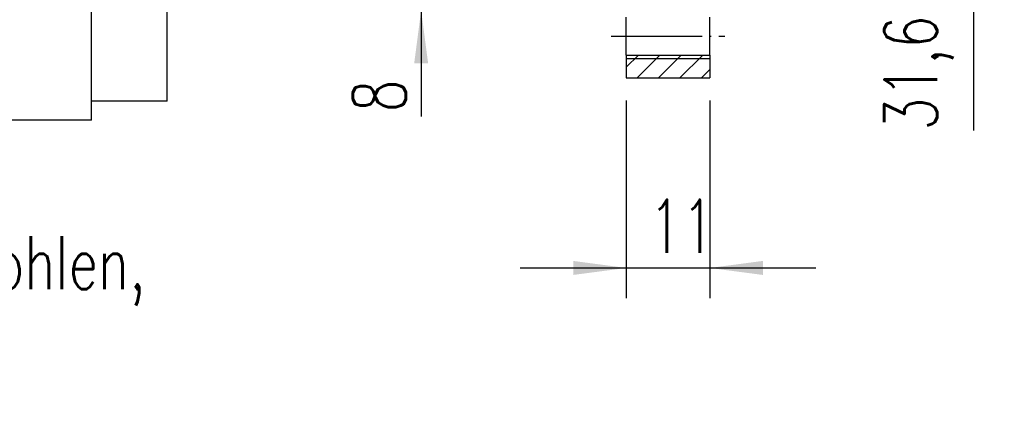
# Model space of a CAD drawing. Header units: inches. Extents: x -280 to 281, y -205 to 205.
# Tile 18 of 38: x 53 to 118, y -44 to -17. Entities that reach past the tile are written whole.
import ezdxf

# ---------------------------------------------------------------- set-up
doc = ezdxf.new("R2010")
doc.units = ezdxf.units.IN
doc.linetypes.add('DOT_CENTER', pattern=[14, 12, -1, 0, -1])
doc.layers.add('1', color=7, linetype='Continuous')
doc.styles.add('CONVERTER_11', font='txt.shx', dxfattribs={"width": 0.72})

# ---------------------------------------------------------------- blocks, each defined once
blk = doc.blocks.new('5222013340_00_G23_G27_BF_B14R_Motor_Bgr_63_EEXDe_1_1__1', base_point=(-96.5, -49.25))
at = {"linetype": 'Continuous'}
h = blk.add_hatch(dxfattribs=at)
h.set_pattern_fill('_USER', color=8, scale=2, angle=45, pattern_type=0)
h.set_pattern_definition([(45, (0, 0), (-1.414214, 1.414214), [])])
h.paths.add_polyline_path([(197, -41.68), (186, -41.68), (186, -38.68), (197, -38.68)])
at = {"color": 7, "linetype": 'Continuous'}
for p, q in [((115.5, -44.75), (115.5, 12.25)), ((125.5, -44.75), (125.5, -20.75)), ((186, -36.18), (186, -33.68)), ((197, -36.18), (197, -33.68)), ((186, -38.68), (186, -36.18)), ((197, -38.68), (197, -36.18)), ((186, -38.68), (186, -41.68)), ((186, -38.68), (197, -38.68)), ((197, -38.68), (197, -41.68)), ((186, -41.68), (197, -41.68)), ((125.5, -44.75), (115.5, -44.75)), ((115.5, -47.25), (115.5, -44.75)), ((115.5, -47.25), (-49.91, -47.25))]:
    blk.add_line(p, q, dxfattribs=at)
at = {"layer": '1', "color": 2, "linetype": 'DOT_CENTER'}
blk.add_line((184, -36.18), (199, -36.18), dxfattribs=at)
at = {"layer": '1', "color": 7, "linetype": 'Continuous'}
blk.add_line((186, -38.68), (186, -39.18), dxfattribs=at)
at = {"layer": '1', "color": 4, "linetype": 'Continuous'}
blk.add_line((197, -39.18), (186, -39.18), dxfattribs=at)
blk = doc.blocks.new('5222013340_00_G23_G27_BF_B14R_Motor_Bgr_63_EEXDe_1__2', base_point=(-96.5, -49.25))
blk.add_blockref('5222013340_00_G23_G27_BF_B14R_Motor_Bgr_63_EEXDe_1_1__1', (-96.5, -49.25))
blk = doc.blocks.new('*D24')
at = {"layer": '1', "color": 2, "linetype": 'Continuous'}
for p, q in [((186, -44.68), (186, -70.75)), ((197, -44.68), (197, -70.75)), ((172, -66.75), (186, -66.75)), ((186, -66.75), (197, -66.75)), ((197, -66.75), (211, -66.75))]:
    blk.add_line(p, q, dxfattribs=at)
at = {"layer": '1', "color": 2}
for points in [[(179, -67.67), (179, -65.82), (186, -66.75)], [(204, -65.82), (204, -67.67), (197, -66.75)]]:
    blk.add_solid(points, dxfattribs=at)
at = {"layer": '1', "color": 3, "insert": (188.98, -64.75), "char_height": 7, "attachment_point": 7, "rotation": 0.0001, "line_spacing_factor": 0.60024, "style": 'CONVERTER_11'}
blk.add_mtext('11', dxfattribs=at)
blk = doc.blocks.new('*D38')
at = {"layer": '1', "color": 2, "linetype": 'Continuous'}
for p, q in [((190, -1.18), (235.83, -1.18)), ((231.83, -32.78), (231.83, -1.18)), ((173, -32.78), (235.83, -32.78)), ((231.83, -48.6), (231.83, -32.78))]:
    blk.add_line(p, q, dxfattribs=at)
at = {"layer": '1', "color": 2}
for points in [[(232.75, -8.18), (230.91, -8.18), (231.83, -1.18)], [(230.91, -25.78), (232.75, -25.78), (231.83, -32.78)]]:
    blk.add_solid(points, dxfattribs=at)
at = {"layer": '1', "color": 3, "insert": (229.13, -48.6), "char_height": 7, "attachment_point": 7, "rotation": 90, "line_spacing_factor": 0.60024, "style": 'CONVERTER_11'}
blk.add_mtext('31,6', dxfattribs=at)
blk = doc.blocks.new('*D39')
at = {"layer": '1', "color": 2, "linetype": 'Continuous'}
for p, q in [((158.96, -10.78), (158.96, -24.78)), ((170, -24.78), (154.96, -24.78)), ((158.96, -24.78), (158.96, -32.78)), ((167, -32.78), (154.96, -32.78)), ((158.96, -32.78), (158.96, -46.78))]:
    blk.add_line(p, q, dxfattribs=at)
at = {"layer": '1', "color": 2}
for points in [[(158.04, -17.78), (159.88, -17.78), (158.96, -24.78)], [(159.88, -39.78), (158.04, -39.78), (158.96, -32.78)]]:
    blk.add_solid(points, dxfattribs=at)
at = {"layer": '1', "color": 3, "insert": (156.96, -46.21), "char_height": 7, "attachment_point": 7, "rotation": 90, "line_spacing_factor": 0.60024, "style": 'CONVERTER_11'}
blk.add_mtext('8', dxfattribs=at)
blk = doc.blocks.new('VordansichtA_von_', base_point=(60.25, 50))
blk.add_blockref('5222013340_00_G23_G27_BF_B14R_Motor_Bgr_63_EEXDe_1__2', (-96.5, -49.25))
at = {"layer": '1'}
for name in ['*D38', '*D39', '*D24']:
    blk.add_blockref(name, (0, 0), dxfattribs=at)
at = {"layer": '1', "color": 3, "insert": (-27.79, -87.3), "char_height": 7, "attachment_point": 7, "line_spacing_factor": 1.320528, "style": 'CONVERTER_11'}
blk.add_mtext('Abstützung des Getriebemotors empfohlen,\\Pwegen Motorgewicht von ca. 15 kg', dxfattribs=at)

msp = doc.modelspace()

# ---------------------------------------------------------------- block references
at = {"xscale": 0.5, "yscale": 0.5, "zscale": 0.5}
msp.add_blockref('VordansichtA_von_', (30.125, 25), dxfattribs=at)

doc.saveas('drawing.dxf')
